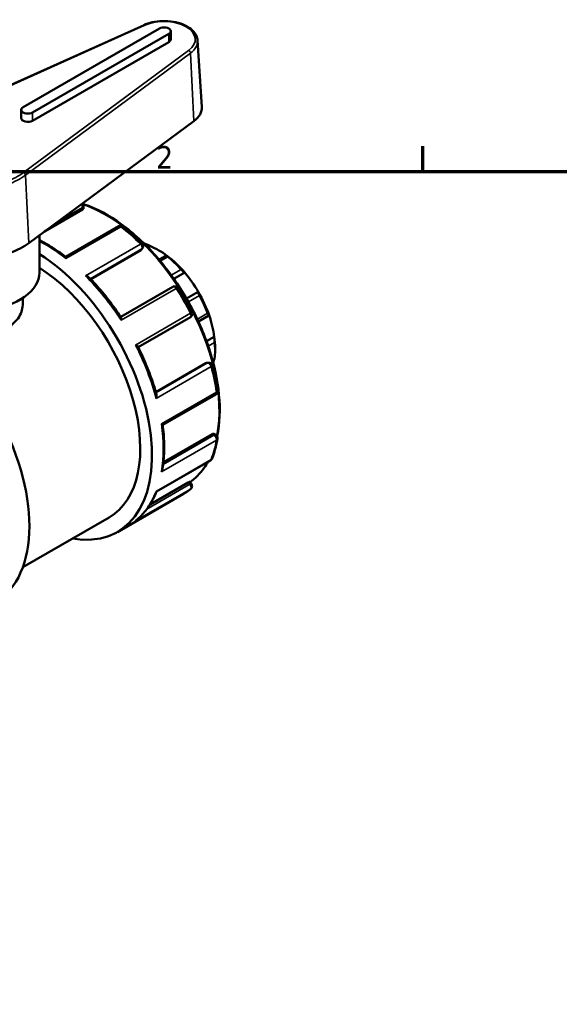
# Model space of a CAD drawing. Header units: millimetres. Extents: x 0 to 900, y -241 to 602.
# Tile 4 of 11: x 86 to 159, y 462 to 594. Entities that reach past the tile are written whole.
import ezdxf

# ---------------------------------------------------------------- set-up
doc = ezdxf.new("R2010")
doc.units = ezdxf.units.MM
for name, color, linetype, lineweight in [('Border (ANSI)', 7, 'Continuous', 70), ('Visible (ANSI)', 7, 'Continuous', 50), ('Visible Narrow (ANSI)', 7, 'Continuous', 35)]:
    doc.layers.add(name, color=color, linetype=linetype, lineweight=lineweight)
doc.styles.add('Note Text (ANSI)', font='tahoma.ttf')

# ---------------------------------------------------------------- blocks, each defined once
blk = doc.blocks.new('Borders Default Border')
at = {"layer": 'Border (ANSI)'}
blk.add_line((140.17, 574), (140.17, 577.45), dxfattribs=at)
at = {"layer": 'Border (ANSI)', "flags": 128}
blk.add_lwpolyline([(20, 20), (20, 574), (821, 574), (821, 20), (20, 20)], dxfattribs=at)
at = {"layer": 'Border (ANSI)', "insert": (104.2, 574.4), "char_height": 3.05, "attachment_point": 7, "style": 'Note Text (ANSI)'}
blk.add_mtext('2', dxfattribs=at)

msp = doc.modelspace()

# ---------------------------------------------------------------- linework, layer by layer
at = {"layer": 'Visible (ANSI)'}
for p, q in [((102.568, 593.755), (73.993, 580.937)), ((104.641, 593.289), (86.256, 582.702)), ((87.529, 581.969), (105.914, 592.556)), ((106.177, 591.819), (106.177, 592.922)), ((105.914, 591.452), (87.529, 580.865)), ((109.79, 591.667), (110.363, 582.73)), ((85.993, 581.232), (85.993, 582.335)), ((87.033, 564.365), (109.292, 580.82)), ((94.419, 569.364), (94.419, 569.063)), ((94.278, 568.886), (89.167, 565.942)), ((99.151, 566.64), (92.005, 562.525)), ((88.468, 560.401), (88.468, 565.426)), ((103.439, 563.939), (103.132, 563.763)), ((102.141, 563.401), (95.375, 559.505)), ((102.362, 563.665), (102.238, 563.489)), ((105.602, 562.68), (104.624, 562.118)), ((108.061, 560.392), (106.602, 559.552)), ((106.451, 558.486), (99.419, 554.437)), ((109.891, 557.8), (108.303, 556.885)), ((86.218, 556.973), (86.218, 556.255)), ((101.787, 550.336), (108.818, 554.385)), ((109.908, 553.786), (111.331, 554.606)), ((112.048, 551.749), (110.995, 551.143)), ((112.15, 550.257), (112.15, 549.866)), ((110.923, 548.19), (104.156, 544.294)), ((111.046, 548.231), (111.26, 548.25)), ((111.825, 548.533), (112.067, 548.672)), ((105.089, 539.862), (112.234, 543.977)), ((111.751, 538.623), (105.193, 534.847)), ((111.974, 538.656), (112.234, 538.506)), ((104.262, 530.897), (111.543, 535.091)), ((108.536, 532.123), (103.386, 529.157)), ((108.721, 532.206), (108.952, 531.918)), ((98.969, 525.433), (107.893, 530.571)), ((86.213, 520.683), (97.847, 527.382))]:
    msp.add_line(p, q, dxfattribs=at)
for centre, start, end in [((93.939, 569.364), 0, 46.75741), ((99.391, 566.224), 51.99422, 119.93599), ((101.969, 563.941), 324.97291, 45.14959), ((106.691, 558.07), 32.84772, 119.93599), ((108.578, 554.801), 299.93599, 27.15299), ((111.304, 547.772), 14.8679, 95.23725), ((111.995, 544.393), 299.93599, 8.0416), ((111.995, 538.09), 350.42225, 60.06401), ((111.304, 535.507), 299.93599, 339.073), ((108.578, 531.618), 308.58984, 38.80817)]:
    msp.add_arc(centre, 0.48, start, end, dxfattribs=at)
for centre, major_axis, ratio, start_param, end_param in [((105.277, 592.922), (0.9, 0), 0.5758617, 5.4977871, 8.6393798), ((105.277, 591.819), (0.9, 0), 0.5758617, 5.4977871, 6.2831853), ((86.893, 582.335), (-0.9, 0), 0.5758617, 5.4977871, 8.6393798), ((105.277, 582.621), (5.09, 0), 0.5758617, 5.6213893, 6.3201086), ((86.893, 581.232), (-0.9, 0), 0.5758617, 0, 2.3561945), ((79.468, 567.759), (9.59, 0), 0.5758617, 5.264919, 5.6213893), ((104.231, 554.426), (5.589, -9.706), 0.5780931, 2.5527216, 2.5713293), ((104.57, 554.622), (-5.35, 9.29), 0.5780931, 5.3499073, 5.6495344), ((87.741, 544.931), (11.228, -19.498), 0.5780931, 5.8321585, 8.5956122), ((104.57, 554.622), (-5.35, 9.29), 0.5780931, 5.0212158, 5.3499073), ((104.231, 554.426), (5.589, -9.706), 0.5780931, 1.924403, 2.1635348), ((79.468, 560.401), (9, 0), 0.5758617, 3.5506989, 6.2831853), ((87.741, 544.931), (10.105, -17.548), 0.5780931, 0, 2.3073448), ((104.57, 554.622), (-5.35, 9.29), 0.5780931, 4.7215888, 5.0212158), ((104.57, 554.622), (-5.35, 9.29), 0.5780931, 4.3928973, 4.7215888), ((104.231, 554.426), (5.589, -9.706), 0.5780931, 1.2960845, 1.5352163), ((71.195, 535.402), (-11.228, 19.498), 0.5780931, 3.1415927, 6.2831853), ((104.57, 554.622), (-5.35, 9.29), 0.5780931, 4.0932703, 4.3928973), ((104.57, 554.622), (-5.35, 9.29), 0.5780931, 3.9289245, 4.0932703), ((104.231, 554.426), (5.589, -9.706), 0.5780931, 0.667766, 0.9068978), ((104.57, 554.622), (-5.35, 9.29), 0.5780931, 3.6769632, 3.7333115)]:
    msp.add_ellipse(centre, major_axis=major_axis, ratio=ratio, start_param=start_param, end_param=end_param, dxfattribs=at)
for points, knots in [([(109.79, 591.667), (109.772, 591.946), (109.685, 592.22), (109.382, 592.749), (109.157, 593), (108.583, 593.458), (108.225, 593.661), (107.423, 593.989), (106.977, 594.113), (106.046, 594.27), (105.562, 594.304), (104.6, 594.279), (104.123, 594.22), (103.28, 594.03), (102.907, 593.908), (102.568, 593.755)], [5.5347104, 5.5347104, 5.5347104, 5.5347104, 5.8165714, 5.8165714, 6.1226241, 6.1226241, 6.4518032, 6.4518032, 6.7836814, 6.7836814, 7.1135766, 7.1135766, 7.4427838, 7.4427838, 7.7303795, 7.7303795, 7.7303795, 7.7303795]), ([(94.33, 569.642), (94.619, 569.548), (94.91, 569.443), (96.831, 568.685), (98.492, 567.717), (101.72, 565.23), (103.287, 563.711), (106.168, 560.28), (107.481, 558.369), (109.725, 554.346), (110.655, 552.236), (112.037, 548.025), (112.49, 545.925), (112.869, 541.944), (112.794, 540.063), (112.448, 538.353), (112.441, 538.319), (112.434, 538.284)], [6.0699937, 6.0699937, 6.0699937, 6.0699937, 6.1277245, 6.1277245, 6.4498001, 6.4498001, 6.7722237, 6.7722237, 7.0942266, 7.0942266, 7.4160717, 7.4160717, 7.7381268, 7.7381268, 8.0606002, 8.0606002, 8.0672647, 8.0672647, 8.0672647, 8.0672647]), ([(94.419, 569.063), (94.419, 569.063), (94.419, 569.062), (94.419, 569.033), (94.407, 569.001), (94.358, 568.94), (94.321, 568.91), (94.278, 568.886)], [0.109575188, 0.109575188, 0.109575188, 0.109575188, 0.109709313, 0.109709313, 0.127772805, 0.127772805, 0.145836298, 0.145836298, 0.145836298, 0.145836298]), ([(99.686, 566.602), (99.865, 566.463), (100.043, 566.32), (100.398, 566.028), (100.574, 565.879), (100.926, 565.575), (101.101, 565.42), (101.449, 565.105), (101.622, 564.944), (101.966, 564.616), (102.138, 564.45), (102.308, 564.281)], [0.17597496, 0.17597496, 0.17597496, 0.17597496, 0.21030473, 0.21030473, 0.2446345, 0.2446345, 0.27896427, 0.27896427, 0.31329405, 0.31329405, 0.34762382, 0.34762382, 0.34762382, 0.34762382]), ([(92.007, 562.523), (91.671, 562.779), (91.333, 563.024), (90.654, 563.49), (90.313, 563.711), (89.63, 564.129), (89.288, 564.325), (88.787, 564.595), (88.627, 564.678), (88.468, 564.758)], [6.12349661, 6.12349661, 6.12349661, 6.12349661, 6.18788491, 6.18788491, 6.2522732, 6.2522732, 6.3166615, 6.3166615, 6.3466615, 6.3466615, 6.3466615, 6.3466615]), ([(103.439, 563.939), (103.393, 563.965), (103.337, 563.996), (103.208, 564.064), (103.134, 564.101), (103.002, 564.165), (102.934, 564.196), (102.839, 564.238), (102.808, 564.251), (102.75, 564.274), (102.723, 564.284), (102.699, 564.292)], [0.17258948, 0.17258948, 0.17258948, 0.17258948, 0.195916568, 0.195916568, 0.220756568, 0.220756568, 0.24117212, 0.24117212, 0.251379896, 0.251379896, 0.261587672, 0.261587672, 0.261587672, 0.261587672]), ([(105.762, 562.528), (105.739, 562.547), (105.717, 562.565), (105.678, 562.597), (105.662, 562.612), (105.621, 562.649), (105.607, 562.664), (105.597, 562.683), (105.604, 562.683), (105.641, 562.669), (105.669, 562.655), (105.702, 562.636)], [0.090511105, 0.090511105, 0.090511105, 0.090511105, 0.100718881, 0.100718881, 0.110926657, 0.110926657, 0.131342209, 0.131342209, 0.15618221, 0.15618221, 0.179509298, 0.179509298, 0.179509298, 0.179509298]), ([(92.007, 562.523), (92.01, 562.521), (92.013, 562.514), (92.018, 562.488), (92.021, 562.462), (92.025, 562.394), (92.026, 562.352), (92.026, 562.303), (92.026, 562.302), (92.026, 562.301)], [0.037224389, 0.037224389, 0.037224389, 0.037224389, 0.049546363, 0.049546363, 0.069858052, 0.069858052, 0.091188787, 0.091188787, 0.091625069, 0.091625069, 0.091625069, 0.091625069]), ([(94.66, 559.967), (94.662, 559.967), (94.663, 559.967), (94.733, 559.953), (94.8, 559.935), (94.922, 559.89), (94.979, 559.864), (95.07, 559.809), (95.107, 559.781), (95.136, 559.75)], [-0.000440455, -0.000440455, -0.000440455, -0.000440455, 0, 0, 0.021206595, 0.021206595, 0.041428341, 0.041428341, 0.057841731, 0.057841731, 0.057841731, 0.057841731]), ([(108.061, 560.392), (108.039, 560.4), (108.009, 560.416), (107.934, 560.467), (107.888, 560.503), (107.798, 560.579), (107.75, 560.623), (107.677, 560.694), (107.652, 560.719), (107.604, 560.769), (107.581, 560.794), (107.559, 560.819)], [0.17258948, 0.17258948, 0.17258948, 0.17258948, 0.195916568, 0.195916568, 0.220756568, 0.220756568, 0.24117212, 0.24117212, 0.251379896, 0.251379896, 0.261587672, 0.261587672, 0.261587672, 0.261587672]), ([(99.455, 554.383), (99.196, 554.775), (98.93, 555.162), (98.387, 555.922), (98.109, 556.296), (97.542, 557.029), (97.253, 557.388), (96.664, 558.092), (96.365, 558.435), (95.757, 559.106), (95.449, 559.433), (95.136, 559.75)], [5.60125424, 5.60125424, 5.60125424, 5.60125424, 5.66469552, 5.66469552, 5.72813679, 5.72813679, 5.79157807, 5.79157807, 5.85501935, 5.85501935, 5.91846062, 5.91846062, 5.91846062, 5.91846062]), ([(107.094, 558.33), (107.232, 558.117), (107.368, 557.901), (107.636, 557.467), (107.768, 557.249), (108.027, 556.81), (108.155, 556.589), (108.406, 556.144), (108.529, 555.921), (108.77, 555.472), (108.889, 555.246), (109.005, 555.02)], [0.69957373, 0.69957373, 0.69957373, 0.69957373, 0.7339035, 0.7339035, 0.76823328, 0.76823328, 0.80256305, 0.80256305, 0.83689282, 0.83689282, 0.8712226, 0.8712226, 0.8712226, 0.8712226]), ([(110.037, 557.31), (110.021, 557.34), (110.005, 557.371), (109.975, 557.431), (109.961, 557.46), (109.924, 557.545), (109.906, 557.595), (109.88, 557.682), (109.873, 557.722), (109.873, 557.776), (109.88, 557.793), (109.891, 557.8)], [0.090511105, 0.090511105, 0.090511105, 0.090511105, 0.100718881, 0.100718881, 0.110926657, 0.110926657, 0.131342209, 0.131342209, 0.15618221, 0.15618221, 0.179509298, 0.179509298, 0.179509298, 0.179509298]), ([(86.218, 556.255), (86.218, 555.652), (86.051, 555.006), (85.365, 553.866), (84.845, 553.375), (83.636, 552.678), (82.873, 552.431), (81.211, 552.219), (80.311, 552.25), (78.626, 552.486), (77.726, 552.707), (76.062, 553.278), (75.299, 553.625), (74.091, 554.321), (73.571, 554.712), (72.885, 555.495), (72.718, 555.888), (72.718, 556.255)], [1.5382739, 1.5382739, 1.5382739, 1.5382739, 1.7947321, 1.7947321, 2.0511904, 2.0511904, 2.3076487, 2.3076487, 2.5641069, 2.5641069, 2.8204463, 2.8204463, 3.0767856, 3.0767856, 3.3331249, 3.3331249, 3.5894642, 3.5894642, 3.5894642, 3.5894642]), ([(111.349, 554.64), (111.345, 554.619), (111.337, 554.605), (111.312, 554.602), (111.296, 554.613), (111.26, 554.66), (111.24, 554.693), (111.207, 554.761), (111.195, 554.787), (111.171, 554.842), (111.159, 554.872), (111.147, 554.904)], [0.17258948, 0.17258948, 0.17258948, 0.17258948, 0.195916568, 0.195916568, 0.220756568, 0.220756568, 0.24117212, 0.24117212, 0.251379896, 0.251379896, 0.261587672, 0.261587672, 0.261587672, 0.261587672]), ([(99.455, 554.383), (99.469, 554.361), (99.479, 554.331), (99.494, 554.253), (99.498, 554.205), (99.497, 554.097), (99.493, 554.036), (99.485, 553.971), (99.485, 553.97), (99.484, 553.969)], [0.031576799, 0.031576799, 0.031576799, 0.031576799, 0.049546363, 0.049546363, 0.069858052, 0.069858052, 0.091188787, 0.091188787, 0.091625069, 0.091625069, 0.091625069, 0.091625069]), ([(112.094, 550.991), (112.091, 551.02), (112.088, 551.052), (112.082, 551.119), (112.079, 551.154), (112.071, 551.26), (112.065, 551.331), (112.057, 551.467), (112.053, 551.54), (112.049, 551.661), (112.048, 551.711), (112.048, 551.749)], [0.090511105, 0.090511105, 0.090511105, 0.090511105, 0.100718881, 0.100718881, 0.110926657, 0.110926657, 0.131342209, 0.131342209, 0.15618221, 0.15618221, 0.179509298, 0.179509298, 0.179509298, 0.179509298]), ([(101.413, 550.628), (101.414, 550.628), (101.416, 550.627), (101.475, 550.602), (101.528, 550.576), (101.621, 550.523), (101.662, 550.496), (101.723, 550.444), (101.746, 550.418), (101.758, 550.394)], [-0.000440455, -0.000440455, -0.000440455, -0.000440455, 0, 0, 0.021206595, 0.021206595, 0.041428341, 0.041428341, 0.060192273, 0.060192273, 0.060192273, 0.060192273]), ([(104.249, 543.967), (104.13, 544.397), (104.001, 544.828), (103.723, 545.69), (103.575, 546.121), (103.26, 546.983), (103.093, 547.414), (102.741, 548.272), (102.557, 548.699), (102.17, 549.55), (101.968, 549.974), (101.758, 550.394)], [5.07712495, 5.07712495, 5.07712495, 5.07712495, 5.14056348, 5.14056348, 5.20400202, 5.20400202, 5.26744056, 5.26744056, 5.3308791, 5.3308791, 5.39431763, 5.39431763, 5.39431763, 5.39431763]), ([(112.067, 548.672), (112.069, 548.673), (112.073, 548.68), (112.079, 548.704), (112.082, 548.719), (112.088, 548.757), (112.091, 548.78), (112.094, 548.806)], [0.228594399, 0.228594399, 0.228594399, 0.228594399, 0.24117212, 0.24117212, 0.251379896, 0.251379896, 0.261587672, 0.261587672, 0.261587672, 0.261587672]), ([(111.768, 547.895), (111.83, 547.663), (111.888, 547.431), (112, 546.969), (112.053, 546.738), (112.152, 546.279), (112.199, 546.049), (112.287, 545.592), (112.328, 545.365), (112.404, 544.911), (112.438, 544.685), (112.47, 544.46)], [1.22317251, 1.22317251, 1.22317251, 1.22317251, 1.25750228, 1.25750228, 1.29183205, 1.29183205, 1.32616183, 1.32616183, 1.3604916, 1.3604916, 1.39482137, 1.39482137, 1.39482137, 1.39482137]), ([(104.249, 543.967), (104.26, 543.928), (104.266, 543.884), (104.269, 543.779), (104.263, 543.716), (104.241, 543.586), (104.223, 543.518), (104.199, 543.449), (104.199, 543.448), (104.198, 543.447)], [0.033847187, 0.033847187, 0.033847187, 0.033847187, 0.049546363, 0.049546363, 0.069858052, 0.069858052, 0.091188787, 0.091188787, 0.091625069, 0.091625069, 0.091625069, 0.091625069]), ([(104.904, 539.994), (104.905, 539.993), (104.906, 539.993), (104.948, 539.969), (104.984, 539.947), (105.04, 539.91), (105.062, 539.895), (105.083, 539.875), (105.088, 539.869), (105.089, 539.865)], [-0.000440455, -0.000440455, -0.000440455, -0.000440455, 0, 0, 0.021206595, 0.021206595, 0.041428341, 0.041428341, 0.054559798, 0.054559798, 0.054559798, 0.054559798]), ([(105.081, 533.965), (105.136, 534.325), (105.181, 534.694), (105.248, 535.445), (105.27, 535.827), (105.293, 536.605), (105.294, 537), (105.273, 537.802), (105.251, 538.208), (105.186, 539.03), (105.143, 539.446), (105.089, 539.865)], [4.55018102, 4.55018102, 4.55018102, 4.55018102, 4.61455639, 4.61455639, 4.67893176, 4.67893176, 4.74330713, 4.74330713, 4.8076825, 4.8076825, 4.87205787, 4.87205787, 4.87205787, 4.87205787]), ([(111.751, 538.623), (111.793, 538.647), (111.837, 538.664), (111.915, 538.676), (111.949, 538.67), (111.974, 538.656), (111.974, 538.656), (111.974, 538.656)], [0.145836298, 0.145836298, 0.145836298, 0.145836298, 0.16389979, 0.16389979, 0.181963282, 0.181963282, 0.18200402, 0.18200402, 0.18200402, 0.18200402]), ([(112.468, 538.01), (112.436, 537.819), (112.401, 537.631), (112.324, 537.259), (112.282, 537.076), (112.193, 536.714), (112.145, 536.535), (112.044, 536.183), (111.99, 536.01), (111.876, 535.668), (111.815, 535.5), (111.752, 535.335)], [1.74677128, 1.74677128, 1.74677128, 1.74677128, 1.78110106, 1.78110106, 1.81543083, 1.81543083, 1.8497606, 1.8497606, 1.88409037, 1.88409037, 1.91842015, 1.91842015, 1.91842015, 1.91842015]), ([(111.196, 534.89), (111.032, 534.601), (110.857, 534.324), (110.13, 533.302), (109.49, 532.659), (108.767, 532.149)], [8.31107294, 8.31107294, 8.31107294, 8.31107294, 8.38235708, 8.38235708, 8.58843362, 8.58843362, 8.58843362, 8.58843362]), ([(105.081, 533.965), (105.079, 533.956), (105.078, 533.946), (105.063, 533.871), (105.042, 533.806), (104.985, 533.678), (104.949, 533.615), (104.906, 533.556), (104.905, 533.554), (104.904, 533.553)], [0.046731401, 0.046731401, 0.046731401, 0.046731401, 0.049546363, 0.049546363, 0.069858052, 0.069858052, 0.091188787, 0.091188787, 0.091625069, 0.091625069, 0.091625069, 0.091625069]), ([(108.536, 532.123), (108.579, 532.147), (108.619, 532.169), (108.681, 532.198), (108.702, 532.206), (108.717, 532.208), (108.72, 532.207), (108.721, 532.205)], [0.145836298, 0.145836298, 0.145836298, 0.145836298, 0.163967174, 0.163967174, 0.18209805, 0.18209805, 0.18930512, 0.18930512, 0.18930512, 0.18930512]), ([(101.482, 526.99), (101.722, 527.183), (101.951, 527.391), (102.39, 527.835), (102.598, 528.071), (102.993, 528.57), (103.18, 528.832), (103.53, 529.383), (103.694, 529.67), (103.997, 530.268), (104.137, 530.578), (104.265, 530.899)], [4.01554387, 4.01554387, 4.01554387, 4.01554387, 4.08320203, 4.08320203, 4.15086019, 4.15086019, 4.21851835, 4.21851835, 4.28617652, 4.28617652, 4.35360064, 4.35360064, 4.35360064, 4.35360064]), ([(104.198, 530.914), (104.199, 530.913), (104.199, 530.913), (104.223, 530.902), (104.24, 530.896), (104.256, 530.895), (104.259, 530.896), (104.262, 530.897)], [-0.000440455, -0.000440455, -0.000440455, -0.000440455, 0, 0, 0.021206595, 0.021206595, 0.028760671, 0.028760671, 0.028760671, 0.028760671]), ([(108.877, 531.242), (108.815, 531.193), (108.752, 531.144), (108.625, 531.048), (108.56, 531.001), (108.43, 530.91), (108.364, 530.865), (108.232, 530.778), (108.165, 530.735), (108.03, 530.652), (107.962, 530.611), (107.893, 530.571)], [2.270370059, 2.270370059, 2.270370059, 2.270370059, 2.287921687, 2.287921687, 2.305473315, 2.305473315, 2.323024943, 2.323024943, 2.340576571, 2.340576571, 2.358128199, 2.358128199, 2.358128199, 2.358128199]), ([(101.482, 526.99), (101.461, 526.973), (101.439, 526.957), (101.416, 526.941), (101.414, 526.941), (101.413, 526.94)], [0.083073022, 0.083073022, 0.083073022, 0.083073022, 0.0911887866, 0.0911887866, 0.0916250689, 0.0916250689, 0.0916250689, 0.0916250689])]:
    msp.add_open_spline(points, degree=3, knots=knots, dxfattribs=at)
for points in [[(102.238, 563.489), (102.214, 563.453), (102.179, 563.423), (102.141, 563.401)], [(110.923, 548.19), (110.961, 548.212), (111.003, 548.226), (111.046, 548.23)]]:
    msp.add_open_spline(points, degree=3, dxfattribs=at)
at = {"layer": 'Visible Narrow (ANSI)'}
for p, q in [((74.124, 580.907), (102.699, 593.725)), ((105.914, 591.452), (105.914, 592.556)), ((108.588, 590.334), (86.328, 573.879)), ((86.581, 573.518), (108.84, 589.973)), ((108.84, 589.973), (109.292, 580.82)), ((87.529, 580.865), (87.529, 581.969)), ((86.581, 573.518), (87.033, 564.365)), ((90.894, 567.219), (94.278, 569.168)), ((94.278, 569.168), (94.278, 568.886)), ((92.026, 562.301), (99.45, 566.576)), ((102.085, 564.243), (94.66, 559.967)), ((102.699, 564.292), (102.64, 564.258)), ((95.311, 559.572), (102.263, 563.575)), ((102.263, 563.575), (102.141, 563.401)), ((104.763, 561.953), (105.762, 562.528)), ((107.559, 560.819), (106.24, 560.059)), ((99.484, 553.969), (106.909, 558.244)), ((108.549, 556.453), (110.037, 557.31)), ((108.838, 554.904), (101.413, 550.628)), ((111.147, 554.904), (109.76, 554.105)), ((111.225, 550.49), (112.094, 550.991)), ((111.134, 548.21), (104.182, 544.206)), ((110.923, 548.19), (111.134, 548.21)), ((112.094, 548.806), (111.797, 548.635)), ((104.198, 543.447), (111.623, 547.722)), ((112.329, 544.269), (104.904, 539.994)), ((104.904, 533.553), (112.329, 537.829)), ((111.995, 538.482), (105.16, 534.546)), ((111.751, 538.623), (111.995, 538.482)), ((111.623, 535.189), (104.198, 530.914)), ((108.536, 532.123), (108.748, 531.86)), ((101.413, 526.94), (108.838, 531.215)), ((108.748, 531.86), (102.951, 528.521))]:
    msp.add_line(p, q, dxfattribs=at)
for centre, major_axis, ratio, start_param, end_param in [((105.277, 591.819), (4.196, 0), 0.5758617, 5.6213893, 8.5157776), ((102.699, 593.464), (-0.131, 0.292), 0.5024111, 5.5543225, 6.2831853), ((105.277, 591.571), (4.516, 0), 0.5758617, 5.6213893, 6.3201086), ((108.588, 590.072), (-0.19, 0.257), 0.6449546, 3.911337, 5.4297734), ((79.468, 576.956), (-8.696, 0), 0.5758617, 2.1233263, 2.4797966), ((79.468, 576.708), (9.016, 0), 0.5758617, 5.264919, 5.6213893), ((86.328, 573.617), (0.19, -0.257), 0.6449546, 0.7697443, 2.2881808), ((93.939, 569.364), (-0.24, 0.416), 0.5780931, 3.9289245, 4.9588176), ((93.939, 569.364), (0.48, 0), 0.5758617, 5.4977871, 6.2831853), ((97.414, 550.501), (10.779, -18.718), 0.5780931, 0.5872802, 2.5582137), ((99.391, 566.224), (-0.24, 0.416), 0.5780931, 5.3237459, 6.2831853), ((99.391, 566.224), (0.296, 0.378), 0.4683502, 0, 0.8575532), ((96.665, 550.069), (11.228, -19.498), 0.5780931, 2.0105044, 2.1821532), ((89.24, 545.794), (11.228, -19.498), 0.5780931, 2.1821532, 2.4066841), ((101.969, 563.941), (0.339, 0.34), 0.3473386, 0, 0.9065384), ((101.969, 563.941), (0.24, -0.416), 0.5780931, 0.2637331, 2.0105044), ((101.969, 563.941), (0.393, -0.276), 0.7877574, 5.930605, 6.2831853), ((89.24, 545.794), (11.228, -19.498), 0.5780931, 1.6585545, 2.0105044), ((106.691, 558.07), (-0.24, 0.416), 0.5780931, 4.8001471, 6.2831853), ((106.691, 558.07), (0.403, 0.26), 0.0715162, 0, 0.9525866), ((96.665, 550.069), (11.228, -19.498), 0.5780931, 1.4869056, 1.6585545), ((108.578, 554.801), (0.24, -0.416), 0.5780931, 0, 1.4869056), ((108.578, 554.801), (0.427, 0.219), 0.0683721, 5.3304416, 6.2831853), ((89.24, 545.794), (11.228, -19.498), 0.5780931, 1.1349557, 1.4869056), ((111.304, 547.772), (-0.044, 0.478), 0.7885742, 0, 0.3479284), ((111.304, 547.772), (-0.24, 0.416), 0.5780931, 4.2765483, 6.0233196), ((111.304, 547.772), (0.464, 0.123), 0.3444805, 5.3757684, 6.2831853), ((96.665, 550.069), (11.228, -19.498), 0.5780931, 0.9633068, 1.1349557), ((111.995, 544.393), (0.24, -0.416), 0.5780931, 0, 0.9633068), ((111.995, 544.393), (0.475, 0.067), 0.4657626, 5.4242965, 6.2831853), ((89.24, 545.794), (11.228, -19.498), 0.5780931, 0.6113569, 0.9633068), ((96.665, 550.069), (11.228, -19.498), 0.5780931, 0.4397081, 0.6113569), ((111.995, 538.09), (0.24, 0.416), 0.5780931, 0, 0.7834645), ((111.995, 538.09), (-0.24, 0.416), 0.5780931, 3.7529496, 5.4997209), ((111.995, 538.09), (0.473, -0.08), 0.668174, 5.6022775, 6.2831853), ((97.414, 550.501), (10.779, -18.718), 0.5780931, 0.0544244, 0.3341391), ((111.304, 535.507), (0.24, -0.416), 0.5780931, 0, 0.4397081), ((111.304, 535.507), (0.448, -0.171), 0.7383524, 5.742152, 6.2831853), ((89.24, 545.794), (11.228, -19.498), 0.5780931, 0.0877581, 0.4397081), ((96.665, 550.069), (11.228, -19.498), 0.5780931, 0, 0.0877581), ((108.578, 531.618), (0.374, 0.301), 0.2127125, 0, 0.9377138), ((108.578, 531.618), (0.24, -0.416), 0.5780931, 0.0877581, 1.8345294), ((108.578, 531.618), (0.299, -0.375), 0.8128307, 6.1601002, 6.2831853)]:
    msp.add_ellipse(centre, major_axis=major_axis, ratio=ratio, start_param=start_param, end_param=end_param, dxfattribs=at)

# ---------------------------------------------------------------- block references
msp.add_blockref('Borders Default Border', (0, 0))

doc.saveas('drawing.dxf')
